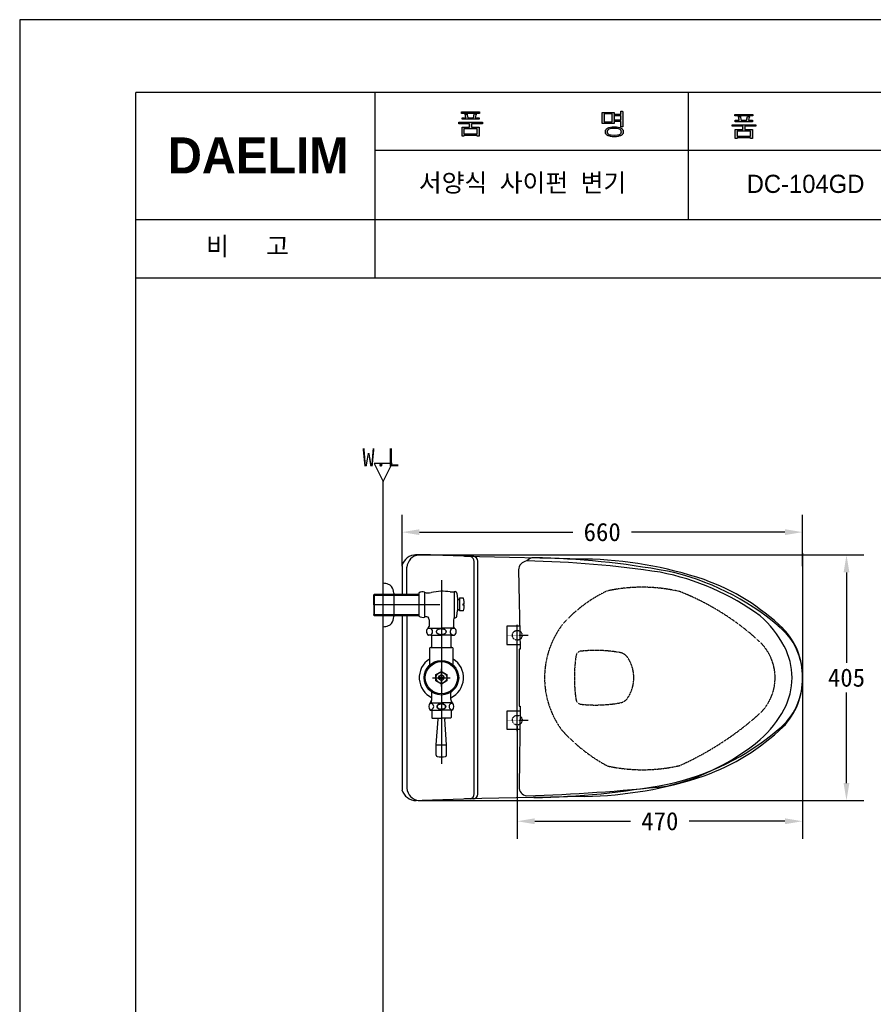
# Model space of a CAD drawing. Extents: x 66176 to 68602, y 58088 to 61519.
# Tile 6 of 8: x 66176 to 67584, y 59895 to 61519. Entities that reach past the tile are written whole.
import ezdxf
from ezdxf.lldxf.tags import DXFTag

# ---------------------------------------------------------------- set-up
doc = ezdxf.new("R2010")
doc.units = 0
doc.header["$MEASUREMENT"] = 0
doc.linetypes.add('DASHDOT', pattern=[1, 0.5, -0.25, 0, -0.25])
doc.linetypes.add('DASHED', pattern=[0.75, 0.5, -0.25])
doc.layers.get('Defpoints').update_dxf_attribs({"linetype": 'CONTINUOUS'})
for name, color, linetype in [('001', 7, 'CONTINUOUS'), ('002', 7, 'CONTINUOUS'), ('BU', 7, 'CONTINUOUS'), ('CENTER', 1, 'CONTINUOUS'), ('D', 2, 'CONTINUOUS'), ('Dim', 4, 'CONTINUOUS'), ('DIM2', 7, 'CONTINUOUS'), ('LINE', 7, 'CONTINUOUS'), ('LINE @ 1 VP1', 7, 'CONTINUOUS'), ('LINE @ 1 VPModel', 7, 'CONTINUOUS'), ('POINT', 3, 'CONTINUOUS'), ('YA', 7, 'CONTINUOUS')]:
    doc.layers.add(name, color=color, linetype=linetype)
doc.layers.add('DWG', color=7, linetype='CONTINUOUS', lineweight=25)
doc.styles.add('h', font='txt', dxfattribs={"height": 30})
doc.styles.get("Standard").update_dxf_attribs({"font": 'txt.shx', "bigfont": 'ghs.shx'})
tags = doc.linetypes.add('Amconstr', pattern=[9999, 9999, 0]).pattern_tags.tags
tags[6:7] = [DXFTag(74, 4), DXFTag(75, 0), DXFTag(340, '0'), DXFTag(46, 1.0), DXFTag(50, 0.0), DXFTag(44, 0.0), DXFTag(45, 0.0)]
tags[4:5] = [DXFTag(74, 4), DXFTag(75, 0), DXFTag(340, '0'), DXFTag(46, 1.0), DXFTag(50, 0.0), DXFTag(44, 0.0), DXFTag(45, 0.0)]
doc.dimstyles.get("Standard").update_dxf_attribs({"dimtxt": 0.18, "dimasz": 0.18, "dimexe": 0.18, "dimexo": 0.0625, "dimgap": 0.09, "dimtad": 0, "dimtih": 1, "dimtoh": 1, "dimdec": 4, "dimzin": 0, "dimdsep": 46, "dimtxsty": 'Standard', "dimcen": 0.09, "dimadec": 0, "dimazin": 0, "dimtfac": 1, "dimtdec": 4, "dimtofl": 0, "dimtmove": 0, "dimatfit": 0, "dimfxl": 0, "dimtolj": 1, "dimtzin": 0, "dimarcsym": 0})

# ---------------------------------------------------------------- blocks, each defined once
blk = doc.blocks.new('*D3')
at = {"layer": 'Defpoints', "color": 0}
for p in [(66823.1, 60636.3), (66823.5, 60231.4), (67539.3, 60231.4)]:
    blk.add_point(p, dxfattribs=at)
at = {"layer": 'Dim', "color": 0, "lineweight": -2}
for p, q in [((66833.1, 60636.3), (67568.1, 60636.3)), ((67539.3, 60607.5), (67539.3, 60458.4)), ((67539.3, 60260.2), (67539.3, 60409.2)), ((66833.5, 60231.4), (67568.1, 60231.4))]:
    blk.add_line(p, q, dxfattribs=at)
at = {"layer": 'Dim', "color": 0}
for points in [[(67534.5, 60607.5), (67544.1, 60607.5), (67539.3, 60636.3)], [(67534.5, 60260.2), (67544.1, 60260.2), (67539.3, 60231.4)]]:
    blk.add_solid(points, dxfattribs=at)
at = {"layer": 'Dim', "color": 0, "insert": (67539.3, 60433.8), "char_height": 30, "attachment_point": 5, "style": 'h'}
blk.add_mtext('\\A1;405', dxfattribs=at)
blk = doc.blocks.new('*D5')
at = {"layer": 'Defpoints', "color": 0}
for p in [(67466.6, 60379.7), (66996.6, 60363.8), (67466.6, 60197.2)]:
    blk.add_point(p, dxfattribs=at)
at = {"layer": 'Dim', "color": 0, "lineweight": -2}
for p, q in [((67466.6, 60369.7), (67466.6, 60168.4)), ((66996.6, 60353.8), (66996.6, 60168.4)), ((67025.4, 60197.2), (67183.4, 60197.2)), ((67437.8, 60197.2), (67279.8, 60197.2))]:
    blk.add_line(p, q, dxfattribs=at)
at = {"layer": 'Dim', "color": 0}
for points in [[(67025.4, 60202), (67025.4, 60192.4), (66996.6, 60197.2)], [(67437.8, 60202), (67437.8, 60192.4), (67466.6, 60197.2)]]:
    blk.add_solid(points, dxfattribs=at)
at = {"layer": 'Dim', "color": 0, "insert": (67231.6, 60197.2), "char_height": 30, "attachment_point": 5, "style": 'h'}
blk.add_mtext('\\A1;470', dxfattribs=at)
blk = doc.blocks.new('*D8')
at = {"layer": 'Defpoints', "color": 0}
for p in [(67466.6, 60673.8), (66806.6, 60607.8), (67466.6, 60607.8)]:
    blk.add_point(p, dxfattribs=at)
at = {"layer": 'Dim', "color": 0, "lineweight": -2}
for p, q in [((66806.6, 60617.8), (66806.6, 60702.6)), ((67466.6, 60617.8), (67466.6, 60702.6)), ((66835.4, 60673.8), (67088.4, 60673.8)), ((67437.8, 60673.8), (67184.8, 60673.8))]:
    blk.add_line(p, q, dxfattribs=at)
at = {"layer": 'Dim', "color": 0}
for points in [[(66835.4, 60678.6), (66835.4, 60669), (66806.6, 60673.8)], [(67437.8, 60678.6), (67437.8, 60669), (67466.6, 60673.8)]]:
    blk.add_solid(points, dxfattribs=at)
at = {"layer": 'Dim', "color": 0, "insert": (67136.6, 60673.8), "char_height": 30, "attachment_point": 5, "style": 'h'}
blk.add_mtext('\\A1;660', dxfattribs=at)
blk = doc.blocks.new('*U37')
at = {"layer": 'LINE @ 1 VP1', "linetype": 'Amconstr'}
h = blk.add_hatch(color=256, dxfattribs=at)
h.dxf.hatch_style = 1
h.paths.add_polyline_path([(67362.5, 61352.7), (67356, 61352.7), (67356, 61350.3), (67384.3, 61350.3), (67384.3, 61352.7), (67377.7, 61352.7), (67378.9, 61357.1), (67379, 61357.5), (67379.6, 61358.2), (67379.6, 61358.3), (67379.7, 61358.3), (67379.7, 61358.4), (67379.7, 61358.4), (67379.7, 61358.4), (67379.7, 61358.4), (67379.7, 61358.5), (67379.7, 61358.5), (67379.7, 61358.5), (67379.7, 61358.5), (67379.6, 61358.5), (67379.6, 61358.6), (67379.4, 61358.6), (67378.7, 61358.8), (67376.2, 61359.2), (67374.7, 61352.7), (67365.6, 61352.7), (67364.3, 61357.6), (67364.5, 61358.1), (67364.7, 61358.4), (67364.7, 61358.5), (67364.7, 61358.6), (67364.7, 61358.6), (67364.7, 61358.6), (67364.7, 61358.7), (67364.7, 61358.7), (67364.7, 61358.7), (67364.7, 61358.7), (67364.7, 61358.8), (67364.7, 61358.8), (67364.6, 61358.8), (67364.6, 61358.8), (67364.5, 61358.8), (67364.2, 61358.9), (67363.3, 61358.9), (67361.2, 61358.9)])
h.paths.add_polyline_path([(67350.6, 61345.3), (67350.6, 61342.8), (67368.6, 61342.8), (67368.6, 61337.3), (67356, 61337.3), (67356, 61322.5), (67359.2, 61322.5), (67359.2, 61323.8), (67381.2, 61323.8), (67381.2, 61322.5), (67384.3, 61322.5), (67384.3, 61337.3), (67371.7, 61337.3), (67371.7, 61342.8), (67389.7, 61342.8), (67389.7, 61345.3)])
h.paths.add_polyline_path([(67381.2, 61334.7), (67381.2, 61326.4), (67359.2, 61326.4), (67359.2, 61334.7)], flags=16)
at = {"layer": 'LINE @ 1 VPModel', "linetype": 'Amconstr'}
h = blk.add_hatch(color=256, dxfattribs=at)
h.dxf.hatch_style = 1
h.paths.add_polyline_path([(67362.5, 61352.7), (67356, 61352.7), (67356, 61350.3), (67384.3, 61350.3), (67384.3, 61352.7), (67377.7, 61352.7), (67378.9, 61357.1), (67379, 61357.5), (67379.6, 61358.2), (67379.6, 61358.3), (67379.7, 61358.3), (67379.7, 61358.4), (67379.7, 61358.4), (67379.7, 61358.4), (67379.7, 61358.4), (67379.7, 61358.5), (67379.7, 61358.5), (67379.7, 61358.5), (67379.7, 61358.5), (67379.6, 61358.5), (67379.6, 61358.6), (67379.4, 61358.6), (67378.7, 61358.8), (67376.2, 61359.2), (67374.7, 61352.7), (67365.6, 61352.7), (67364.3, 61357.6), (67364.5, 61358.1), (67364.7, 61358.4), (67364.7, 61358.5), (67364.7, 61358.6), (67364.7, 61358.6), (67364.7, 61358.6), (67364.7, 61358.7), (67364.7, 61358.7), (67364.7, 61358.7), (67364.7, 61358.7), (67364.7, 61358.8), (67364.7, 61358.8), (67364.6, 61358.8), (67364.6, 61358.8), (67364.5, 61358.8), (67364.2, 61358.9), (67363.3, 61358.9), (67361.2, 61358.9)])
h.paths.add_polyline_path([(67350.6, 61345.3), (67350.6, 61342.8), (67368.6, 61342.8), (67368.6, 61337.3), (67356, 61337.3), (67356, 61322.5), (67359.2, 61322.5), (67359.2, 61323.8), (67381.2, 61323.8), (67381.2, 61322.5), (67384.3, 61322.5), (67384.3, 61337.3), (67371.7, 61337.3), (67371.7, 61342.8), (67389.7, 61342.8), (67389.7, 61345.3)])
h.paths.add_polyline_path([(67381.2, 61334.7), (67381.2, 61326.4), (67359.2, 61326.4), (67359.2, 61334.7)], flags=16)
blk = doc.blocks.new('*U38')
at = {"layer": 'LINE @ 1 VP1', "linetype": 'Amconstr'}
h = blk.add_hatch(color=256, dxfattribs=at)
h.dxf.hatch_style = 1
h.paths.add_polyline_path([(67385, 61362.5), (67355.4, 61362.5), (67355.4, 61360.1), (67385, 61360.1)])
at = {"layer": 'LINE @ 1 VPModel', "linetype": 'Amconstr'}
h = blk.add_hatch(color=256, dxfattribs=at)
h.dxf.hatch_style = 1
h.paths.add_polyline_path([(67385, 61362.5), (67355.4, 61362.5), (67355.4, 61360.1), (67385, 61360.1)])

msp = doc.modelspace()

# ---------------------------------------------------------------- hatches: boundary and pattern name
at = {"layer": 'YA'}
h = msp.add_hatch(color=256, dxfattribs=at)
h.paths.add_polyline_path([(67167.5, 61362.7), (67167.5, 61367.6), (67169.9, 61367.6), (67170.3, 61367.5), (67170.6, 61367.5), (67170.7, 61367.5), (67170.8, 61367.5), (67170.8, 61367.4), (67170.9, 61367.4), (67170.9, 61367.4), (67170.9, 61367.4), (67170.9, 61367.4), (67170.9, 61367.4), (67170.9, 61367.3), (67170.9, 61367.3), (67170.9, 61367.3), (67171, 61367.3), (67171, 61367.3), (67170.9, 61367.3), (67170.9, 61367.2), (67170.9, 61367), (67170.8, 61366.9), (67170.6, 61366.5), (67170.6, 61366.2), (67170.6, 61341.8), (67167.5, 61341.8), (67167.5, 61350.9), (67157.6, 61350.9), (67157.6, 61353.4), (67167.5, 61353.4), (67167.5, 61360.1), (67157.6, 61360.1), (67157.6, 61362.7)])
h.paths.add_polyline_path([(67147.7, 61337.9), (67147.1, 61337.5), (67146.5, 61337.1), (67146, 61336.6), (67145.6, 61336.1), (67145.3, 61335.6), (67145.1, 61335), (67144.9, 61334.3), (67144.9, 61333.6), (67144.9, 61333), (67145.1, 61332.4), (67145.3, 61331.8), (67145.6, 61331.2), (67146, 61330.8), (67146.5, 61330.3), (67147.1, 61329.9), (67147.7, 61329.5), (67149.4, 61328.9), (67151.4, 61328.5), (67156.6, 61328.1), (67161.7, 61328.5), (67163.8, 61328.9), (67165.4, 61329.5), (67166.1, 61329.9), (67166.7, 61330.3), (67167.2, 61330.8), (67167.6, 61331.2), (67167.9, 61331.8), (67168.1, 61332.4), (67168.3, 61333), (67168.3, 61333.6), (67168.3, 61334.3), (67168.1, 61335), (67167.9, 61335.6), (67167.6, 61336.1), (67167.2, 61336.6), (67166.7, 61337.1), (67166.1, 61337.5), (67165.4, 61337.9), (67163.8, 61338.5), (67161.7, 61339), (67156.6, 61339.3), (67151.4, 61339), (67149.4, 61338.5)], flags=16)
h.paths.add_polyline_path([(67167.7, 61339.5), (67168.6, 61339), (67169.3, 61338.4), (67170, 61337.7), (67170.5, 61337), (67170.9, 61336.2), (67171.2, 61335.4), (67171.3, 61334.5), (67171.4, 61333.6), (67171.3, 61332.7), (67171.2, 61331.9), (67170.9, 61331.1), (67170.5, 61330.4), (67170, 61329.7), (67169.3, 61329), (67168.6, 61328.4), (67167.7, 61327.9), (67166.7, 61327.3), (67165.6, 61326.9), (67163, 61326.1), (67160, 61325.7), (67156.6, 61325.6), (67153.2, 61325.7), (67150.2, 61326.1), (67147.6, 61326.9), (67146.4, 61327.3), (67145.4, 61327.9), (67144.6, 61328.4), (67143.8, 61329), (67143.2, 61329.7), (67142.7, 61330.4), (67142.3, 61331.1), (67142, 61331.9), (67141.9, 61332.7), (67141.8, 61333.6), (67141.9, 61334.5), (67142, 61335.4), (67142.3, 61336.2), (67142.7, 61337), (67143.2, 61337.7), (67143.8, 61338.4), (67144.6, 61339), (67145.4, 61339.5), (67146.4, 61340.1), (67147.6, 61340.6), (67150.2, 61341.3), (67153.2, 61341.7), (67156.6, 61341.9), (67160, 61341.7), (67163, 61341.3), (67165.6, 61340.6), (67166.7, 61340.1)])
h.paths.add_polyline_path([(67139.9, 61363.2), (67139.9, 61350.1), (67153, 61350.1), (67153, 61363.2)], flags=16)
h.paths.add_polyline_path([(67156.1, 61365.8), (67156.1, 61347.5), (67136.8, 61347.5), (67136.8, 61365.8)])
h.paths.add_polyline_path([(66908.6, 61338.8), (66908.6, 61330.5), (66930.7, 61330.5), (66930.7, 61338.8)], flags=16)
h.paths.add_polyline_path([(66914.1, 61362.9), (66914.1, 61362.8), (66914.1, 61362.8), (66914.1, 61362.8), (66914.1, 61362.8), (66914.2, 61362.8), (66914.2, 61362.7), (66914.2, 61362.7), (66914.1, 61362.7), (66914.1, 61362.6), (66914.1, 61362.5), (66914, 61362.4), (66913.9, 61362), (66913.8, 61361.8), (66913.8, 61361.7), (66913.8, 61361.6), (66913.8, 61361.5), (66915, 61356.8), (66924.2, 61356.8), (66925.7, 61363.3), (66928.1, 61362.9), (66928.8, 61362.7), (66929, 61362.7), (66929.1, 61362.6), (66929.1, 61362.6), (66929.1, 61362.6), (66929.1, 61362.6), (66929.1, 61362.5), (66929.1, 61362.5), (66929.1, 61362.5), (66929.1, 61362.5), (66929.1, 61362.5), (66929.1, 61362.4), (66929.1, 61362.3), (66929, 61362.3), (66928.9, 61362.1), (66928.6, 61361.8), (66928.5, 61361.6), (66928.4, 61361.5), (66928.4, 61361.3), (66928.3, 61361.2), (66927.1, 61356.8), (66933.7, 61356.8), (66933.7, 61354.4), (66905.5, 61354.4), (66905.5, 61356.8), (66912, 61356.8), (66910.6, 61363), (66912.8, 61363), (66913.7, 61363), (66913.9, 61362.9), (66914, 61362.9), (66914.1, 61362.9)])
h.paths.add_polyline_path([(66934.4, 61366.5), (66934.4, 61364.2), (66904.8, 61364.2), (66904.8, 61366.5)])
h.paths.add_polyline_path([(66939.1, 61346.9), (66921.2, 61346.9), (66921.2, 61341.4), (66933.8, 61341.4), (66933.8, 61326.6), (66930.7, 61326.6), (66930.7, 61327.9), (66908.6, 61327.9), (66908.6, 61326.6), (66905.5, 61326.6), (66905.5, 61341.4), (66918.1, 61341.4), (66918.1, 61346.9), (66900.1, 61346.9), (66900.1, 61349.4), (66939.1, 61349.4)])

# ---------------------------------------------------------------- linework, layer by layer
at = {"layer": '001', "color": 7}
for p, q in [((66924.9, 60633.5), (66840, 60636.3)), ((67108.1, 60629.4), (66909.8, 60633.5)), ((66806.6, 60618.8), (66806.6, 60571.6)), ((66806.6, 60535.8), (66806.6, 60248.8)), ((67108.1, 60238.2), (66909.8, 60234.2)), ((66924.9, 60234.2), (66840, 60231.3))]:
    msp.add_line(p, q, dxfattribs=at)
for centre, radius, start, end in [((66830.1, 60611.8), 24.6, 90.6307, 163.2814), ((67097.2, 59981.1), 648.4, 71.3623, 89.0379), ((67184, 60255.5), 360.7, 45.9753, 70.4947), ((67356.7, 60437.4), 109.9, 358.1629, 44.8596), ((67356.7, 60430.3), 109.9, 315.1404, 1.8371), ((67184, 60612.1), 360.7, 289.5053, 314.0247), ((67097.2, 60886.5), 648.4, 270.9621, 288.6377), ((66830.1, 60255.9), 24.6, 196.7533, 269.8038)]:
    msp.add_arc(centre, radius, start, end, dxfattribs=at)
at = {"layer": '002', "color": 7}
for p, q in [((66790.5, 60787.2), (66760.5, 60787.2)), ((66760.5, 60787.2), (66775.5, 60757.2)), ((66775.5, 60757.2), (66790.5, 60787.2)), ((66775.5, 59045.8), (66775.5, 60757.2)), ((66925.7, 60242.3), (66925.7, 60625.3)), ((66931.7, 60241.8), (66931.7, 60625.9)), ((66814.7, 60571.6), (66814.7, 60615.8)), ((66814.7, 60535.8), (66814.7, 60251.8))]:
    msp.add_line(p, q, dxfattribs=at)
for centre, radius, start, end in [((66836.8, 60614.3), 22.2, 97.0964, 176.1367), ((66916.6, 60624.9), 9.11, 2.8313, 74.6127), ((66923.6, 60625.4), 8.12, 3.5198, 88.2901), ((66836.8, 60253.3), 22.2, 183.8633, 262.9036), ((66916.6, 60242.8), 9.11, 285.3873, 357.1687), ((66923.6, 60242.3), 8.12, 271.7099, 356.4802)]:
    msp.add_arc(centre, radius, start, end, dxfattribs=at)
at = {"layer": 'BU', "color": 7}
for p, q in [((66998.8, 60611.4), (67001.6, 60480.8)), ((66834.5, 60573.3), (66834.5, 60554.3)), ((66843.9, 60574.7), (66843.9, 60533.9)), ((66886, 60575.3), (66892.5, 60575.3)), ((66892.5, 60575.8), (66894.2, 60575.8)), ((66892.5, 60575.8), (66892.5, 60533.3)), ((66897.2, 60573.1), (66898.2, 60564)), ((66898.2, 60564), (66898.2, 60544.7)), ((66901.2, 60564.7), (66900.6, 60563.6)), ((66908.2, 60564.7), (66901.2, 60564.7)), ((66901.2, 60564.7), (66901.2, 60543.9)), ((66834.5, 60554.3), (66834.5, 60535.3)), ((66897.2, 60535.5), (66898.2, 60544.7)), ((66901.2, 60543.9), (66900.6, 60545.1)), ((66908.2, 60543.9), (66901.2, 60543.9)), ((66907, 60555.1), (66907, 60553.6)), ((66909, 60555.1), (66907, 60555.1)), ((66909, 60553.6), (66907, 60553.6)), ((66845, 60534.3), (66843.9, 60533.9)), ((66851.5, 60529.5), (66851.5, 60518.4)), ((66891.5, 60529.2), (66891.5, 60523.3)), ((66892.2, 60532.8), (66894.2, 60532.8)), ((66850.5, 60515.7), (66849.6, 60515.7)), ((66849.9, 60515.7), (66851.5, 60518.4)), ((66850.5, 60515.7), (66851.4, 60515.7)), ((66850.5, 60515.7), (66871.5, 60515.7)), ((66892.5, 60515.7), (66871.5, 60515.7)), ((66891.5, 60523.3), (66891.5, 60518.4)), ((66893, 60515.7), (66891.5, 60518.4)), ((66892.5, 60515.7), (66893.3, 60515.7)), ((66979.6, 60518.8), (66979.6, 60488.8)), ((67000.8, 60518.8), (66979.6, 60518.8)), ((66854.2, 60504), (66850, 60504)), ((66854.2, 60504), (66850, 60504)), ((66854.2, 60504), (66871.5, 60504)), ((66854.2, 60504), (66855.5, 60504)), ((66855.5, 60483.8), (66855.5, 60504)), ((66888.7, 60504), (66871.5, 60504)), ((66887.5, 60483.8), (66887.5, 60504)), ((66887.5, 60483.8), (66887.5, 60504)), ((66888.7, 60504), (66893, 60504)), ((66852, 60481.8), (66852, 60454.6)), ((66854, 60483.8), (66855.5, 60483.8)), ((66855.5, 60483.8), (66889, 60483.8)), ((66889, 60483.8), (66887.5, 60483.8)), ((66891, 60454.6), (66891, 60481.8)), ((66979.6, 60488.8), (67001.4, 60488.8)), ((66999.6, 60480.8), (66999.6, 60433.8)), ((67001.6, 60480.8), (66999.6, 60480.8)), ((66862.4, 60439), (66871.5, 60444.2)), ((66862.4, 60428.6), (66862.4, 60439)), ((66867.1, 60434.6), (66875.8, 60434.6)), ((66867.1, 60433), (66875.8, 60433)), ((66871.5, 60444.2), (66880.5, 60439)), ((66880.5, 60439), (66880.5, 60428.6)), ((66999.6, 60433.8), (66999.6, 60386.8)), ((66871.5, 60423.4), (66862.4, 60428.6)), ((66880.5, 60428.6), (66871.5, 60423.4)), ((66856, 60398.1), (66856, 60409.9)), ((66887, 60398.1), (66887, 60409.9)), ((66853, 60392.3), (66871.5, 60392.3)), ((66854, 60393.8), (66855.5, 60396.6)), ((66854, 60392.3), (66854, 60393.8)), ((66855, 60393.8), (66854, 60393.8)), ((66855, 60392.3), (66855, 60395.6)), ((66889.9, 60392.3), (66871.5, 60392.3)), ((66889, 60393.8), (66887.4, 60396.6)), ((66888, 60392.3), (66888, 60395.6)), ((66888, 60393.8), (66889, 60393.8)), ((66889, 60392.3), (66889, 60393.8)), ((67001.6, 60386.8), (66999.6, 60253.7)), ((66999.6, 60386.8), (67001.6, 60386.8)), ((66853, 60380.3), (66871.5, 60380.3)), ((66855.5, 60379.3), (66855.5, 60368.3)), ((66856.5, 60367.3), (66860.7, 60367.3)), ((66860.7, 60367.3), (66871.5, 60367.3)), ((66863, 60323.4), (66866, 60365.6)), ((66889.9, 60380.3), (66871.5, 60380.3)), ((66886.5, 60367.3), (66871.5, 60367.3)), ((66880, 60323.4), (66877, 60365.6)), ((66887.5, 60379.3), (66887.5, 60368.3)), ((66979.6, 60378.8), (66979.6, 60348.8)), ((67001.5, 60378.8), (66979.6, 60378.8)), ((66979.6, 60348.8), (67001, 60348.8)), ((66863, 60323.4), (66880, 60323.4)), ((66863, 60306), (66863, 60323.4)), ((66880, 60306), (66880, 60323.4))]:
    msp.add_line(p, q, dxfattribs=at)
for radius in [28.5, 26.5, 9, 4.4]:
    msp.add_circle((66871.5, 60433.8), radius, dxfattribs=at)
for centre, radius, start, end in [((67013.8, 60611.4), 15, 97.6313, 180), ((66979.3, 58926.6), 1700, 81.4419, 88.9033), ((67023.8, 60616.5), 15, 88.4964, 139.4017), ((67001.5, 59299.6), 1332.1, 79.5043, 89.0246), ((67156.7, 60202.5), 416.2, 49.5248, 77.87), ((67155.5, 60206.9), 408, 53.709, 79.1594), ((66873.5, 60497.3), 79, 80.8739, 103.5868), ((66840.5, 60565.4), 10, 69.9279, 127.05), ((66850.4, 60592.6), 19, 249.9279, 283.5868), ((66894.2, 60572.8), 3, 5.8234, 90), ((66899.5, 60564.1), 1.3, 185.8232, 334.4413), ((66839, 60554.3), 70, 4.4244, 8.5378), ((66899.5, 60544.5), 1.3, 25.5587, 174.1768), ((66839, 60554.3), 70, 351.4622, 355.5756), ((66839, 60554.3), 70, 0.6139, 4.4244), ((66839, 60554.3), 70, 355.5756, 359.3861), ((66840.5, 60543.3), 10, 232.95, 290.0721), ((66846.5, 60529.5), 5, 0, 106.5076), ((66900.5, 60529.2), 9, 152.734, 180), ((66894.2, 60535.8), 3, 270, 354.1766), ((67277.8, 60400.9), 180, 28.1029, 48.544), ((66854.5, 60510), 7.5, 129.9055, 233.1301), ((66851.5, 60509.6), 5.44, 244.1576, 118.8551), ((66891.4, 60509.6), 5.44, 61.1449, 295.8424), ((66888.5, 60510), 7.5, 306.8699, 50.0945), ((67363, 60437.4), 103.6, 358.0058, 51.9535), ((66854, 60481.8), 2, 90, 180), ((66889, 60481.8), 2, 0, 90), ((67339.6, 60433.8), 110, 360, 28.1029), ((66871.5, 60433.8), 36.5, 122.2928, 244.871), ((66871.5, 60433.8), 36.5, 295.129, 57.7072), ((67363, 60430.2), 103.6, 308.0465, 1.9942), ((67339.6, 60433.8), 110, 331.8971, 360), ((66853, 60398.1), 3, 330, 360), ((66890, 60398.1), 3, 180, 210), ((66859.7, 60386.3), 9, 138.1897, 221.8103), ((66853.6, 60386.3), 5.22, 261.2455, 102.9421), ((66889.3, 60386.3), 5.22, 77.0579, 278.7545), ((66883.2, 60386.3), 9, 318.1897, 41.8103), ((67277.8, 60466.8), 180, 311.456, 331.8971), ((66854.5, 60379.3), 1, 0, 90), ((66856.5, 60368.3), 1, 180, 270), ((66862, 60365.8), 4, 356.3211, 22.0243), ((66881, 60365.8), 4, 157.9757, 183.6789), ((66886.5, 60368.3), 1, 270, 0), ((66888.5, 60379.3), 1, 90, 180), ((67156.7, 60665.2), 416.2, 282.13, 310.4752), ((67156.5, 60620.5), 375.7, 283.323, 309.8112), ((66865, 60306), 2, 180, 259.1799), ((66871.5, 60340), 36.6, 259.1799, 280.8201), ((66878, 60306), 2, 280.8201, 360), ((67014.6, 60253.7), 15, 180, 259.9312), ((66905.2, 63460.5), 3223.3, 271.8992, 276.0174), ((67001.5, 61568.1), 1332.1, 270.9754, 280.4957)]:
    msp.add_arc(centre, radius, start, end, dxfattribs=at)
for points in [[(66871.3, 60514.3), (66863, 60514.3), (66863, 60509.7)], [(66879.7, 60509.7), (66879.7, 60514.3), (66871.3, 60514.3)], [(66863, 60509.7), (66863, 60505.2), (66871.3, 60505.2)], [(66871.3, 60505.2), (66879.7, 60505.2), (66879.7, 60509.7)], [(66871.4, 60390.8), (66864.3, 60390.8), (66864.3, 60386.2)], [(66864.3, 60386.2), (66864.3, 60381.6), (66871.4, 60381.6)], [(66864.4, 60386.2), (66864.4, 60390.8), (66871.5, 60390.8)], [(66871.5, 60381.6), (66864.4, 60381.6), (66864.4, 60386.2)], [(66878.5, 60386.2), (66878.5, 60390.8), (66871.4, 60390.8)], [(66871.4, 60381.6), (66878.5, 60381.6), (66878.5, 60386.2)], [(66871.5, 60390.8), (66878.6, 60390.8), (66878.6, 60386.2)], [(66878.6, 60386.2), (66878.6, 60381.6), (66871.5, 60381.6)]]:
    msp.add_rational_spline(points, [1, 0.707106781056, 1], degree=2, dxfattribs=at)
at = {"layer": 'CENTER', "color": 0, "linetype": 'DASHDOT'}
for p, q in [((66871.5, 60594.7), (66871.5, 60291.8)), ((66996.6, 60345.8), (66996.6, 60521.8)), ((66978.6, 60503.8), (67014.6, 60503.8)), ((66978.6, 60363.8), (67014.6, 60363.8))]:
    msp.add_line(p, q, dxfattribs=at)
at = {"layer": 'D', "color": 0, "linetype": 'ByBlock', "lineweight": 30}
for p, q in [((66775.5, 60569.1), (66760.1, 60569.1)), ((66834.5, 60569.1), (66761.5, 60569.1)), ((66760.1, 60538.3), (66775.5, 60538.3)), ((66761.5, 60538.3), (66834.5, 60538.3))]:
    msp.add_line(p, q, dxfattribs=at)
at = {"layer": 'Dim', "color": 0}
for p, q in [((66853.7, 60636.3), (66829.1, 60636.3)), ((67466.6, 60639.2), (67466.6, 60178.2)), ((67466.6, 60639.2), (67466.6, 60229.2)), ((66761.4, 60554.3), (66869.1, 60554.3)), ((66871.5, 60419.4), (66871.5, 60448.2)), ((66857.1, 60433.8), (66885.9, 60433.8))]:
    msp.add_line(p, q, dxfattribs=at)
at = {"layer": 'DWG', "color": 0, "linetype": 'ByBlock', "lineweight": 30}
for p, q in [((66760.1, 60570.3), (66761.4, 60571.6)), ((66760.1, 60553.7), (66760.1, 60570.3)), ((66760.1, 60553.7), (66760.1, 60570.3)), ((66760.1, 60553.7), (66760.1, 60570.3)), ((66760.1, 60570.3), (66760.1, 60569.1)), ((66760.1, 60569.1), (66760.1, 60538.3)), ((66761.4, 60571.6), (66775.5, 60571.6)), ((66761.4, 60571.6), (66834.5, 60571.6)), ((66761.4, 60537.1), (66761.4, 60571.6)), ((66793, 60573.4), (66793.1, 60534.5)), ((66834.5, 60570.3), (66832.3, 60571.6)), ((66834.5, 60570.3), (66834.5, 60571.6)), ((66760.1, 60537.1), (66760.1, 60538.3)), ((66760.1, 60538.3), (66760.1, 60537.1)), ((66760.1, 60537.1), (66761.4, 60535.8)), ((66761.4, 60535.8), (66761.4, 60537.1)), ((66775.5, 60535.8), (66761.4, 60535.8)), ((66834.5, 60535.8), (66761.5, 60535.8)), ((66834.5, 60537.1), (66832.3, 60535.8)), ((66834.5, 60537.1), (66834.5, 60535.8))]:
    msp.add_line(p, q, dxfattribs=at)
for centre, radius, start, end in [((66773.8, 60556.5), 33, 70.9929, 87.134), ((66780.6, 60577.5), 11, 37.1965, 68.8073), ((66771, 60571.9), 22, 3.9802, 33.7923), ((66771, 60535.5), 22, 326.2077, 357.4359), ((66773.8, 60550.9), 33, 272.866, 289.0071), ((66780.6, 60529.9), 11, 291.1927, 322.8035)]:
    msp.add_arc(centre, radius, start, end, dxfattribs=at)
at = {"layer": 'POINT', "color": 0, "linetype": 'DASHED'}
for centre in [(66996.6, 60503.8), (66996.6, 60363.8)]:
    msp.add_circle(centre, 8, dxfattribs=at)
for centre, radius, start, end in [((67241.3, 60372.2), 226.3, 115.3002, 139.1267), ((67202.4, 60310.1), 272.9, 76.9742, 102.2437), ((67109.8, 60183.2), 422, 46.8702, 68.5713), ((67186.6, 60433.8), 145, 143.411, 216.589), ((67339.6, 60433.8), 82, 0, 44.3131), ((67330.7, 60433.8), 240, 171.347, 180), ((67102.4, 60468.6), 9, 96.0876, 171.347), ((67125.8, 60248.8), 230, 79.9998, 96.0876), ((67162.3, 60455.6), 20, 33.0409, 79.9998), ((67128.7, 60433.8), 60, 0, 33.0409), ((67330.7, 60433.8), 240, 180, 188.653), ((67128.7, 60433.8), 60, 326.9591, 0), ((67339.6, 60433.8), 82, 315.6869, 0), ((67102.4, 60399.1), 9, 188.653, 263.9124), ((67162.3, 60412), 20, 280.0002, 326.9591), ((67125.8, 60618.8), 230, 263.9124, 280.0002), ((67054.9, 60755.3), 511.2, 294.2384, 312.1988), ((67277.4, 60533.7), 278.7, 221.954, 241.7162), ((67203.2, 60555), 272.9, 257.7563, 283.0258)]:
    msp.add_arc(centre, radius, start, end, dxfattribs=at)
at = {"layer": 'YA', "color": 7}
for p, q in [((68443.7, 61398.7), (66367.7, 61398.7)), ((66367.7, 60328.5), (66367.7, 61398.7)), ((66762.2, 61092.7), (66762.2, 61398.7)), ((67279.1, 61188.4), (67279.1, 61398.4)), ((68443.7, 61302.7), (66762.2, 61302.7)), ((68443.7, 61188.7), (66367.7, 61188.7)), ((68443.7, 61092.7), (66367.7, 61092.7)), ((68443.7, 61092.7), (66367.7, 61092.7)), ((66367.7, 58230.7), (66367.7, 60328.5))]:
    msp.add_line(p, q, dxfattribs=at)
at = {"layer": 'YA', "color": 0}
msp.add_lwpolyline([(66176.4, 58088.2), (68601.9, 58088.2), (68601.9, 61518.6), (66176.4, 61518.6)], close=True, dxfattribs=at)
at = {"layer": 'YA', "color": 7}
for points in [[(66934.4, 61366.5), (66934.4, 61364.2), (66904.8, 61364.2), (66904.8, 61366.5), (66934.4, 61366.5)], [(66914.1, 61362.9), (66914.1, 61362.8), (66914.1, 61362.8), (66914.1, 61362.8), (66914.1, 61362.8), (66914.2, 61362.8), (66914.2, 61362.7), (66914.2, 61362.7), (66914.1, 61362.7), (66914.1, 61362.6), (66914.1, 61362.5), (66914, 61362.4), (66913.9, 61362), (66913.8, 61361.8), (66913.8, 61361.7), (66913.8, 61361.6), (66913.8, 61361.5), (66915, 61356.8), (66924.2, 61356.8), (66925.7, 61363.3), (66928.1, 61362.9), (66928.8, 61362.7), (66929, 61362.7), (66929.1, 61362.6), (66929.1, 61362.6), (66929.1, 61362.6), (66929.1, 61362.6), (66929.1, 61362.5), (66929.1, 61362.5), (66929.1, 61362.5), (66929.1, 61362.5), (66929.1, 61362.5), (66929.1, 61362.4), (66929.1, 61362.3), (66929, 61362.3), (66928.9, 61362.1), (66928.6, 61361.8), (66928.5, 61361.6), (66928.4, 61361.5), (66928.4, 61361.3), (66928.3, 61361.2), (66927.1, 61356.8), (66933.7, 61356.8), (66933.7, 61354.4), (66905.5, 61354.4), (66905.5, 61356.8), (66912, 61356.8), (66910.6, 61363), (66912.8, 61363), (66913.7, 61363), (66913.9, 61362.9), (66914, 61362.9), (66914.1, 61362.9), (66914.1, 61362.9)], [(67156.1, 61365.8), (67156.1, 61347.5), (67136.8, 61347.5), (67136.8, 61365.8), (67156.1, 61365.8)], [(67139.9, 61363.2), (67139.9, 61350.1), (67153, 61350.1), (67153, 61363.2), (67139.9, 61363.2)], [(67167.5, 61362.7), (67167.5, 61367.6), (67169.9, 61367.6), (67170.3, 61367.5), (67170.6, 61367.5), (67170.7, 61367.5), (67170.8, 61367.5), (67170.8, 61367.4), (67170.9, 61367.4), (67170.9, 61367.4), (67170.9, 61367.4), (67170.9, 61367.4), (67170.9, 61367.4), (67170.9, 61367.3), (67170.9, 61367.3), (67170.9, 61367.3), (67171, 61367.3), (67171, 61367.3), (67170.9, 61367.3), (67170.9, 61367.2), (67170.9, 61367), (67170.8, 61366.9), (67170.6, 61366.5), (67170.6, 61366.2), (67170.6, 61341.8), (67167.5, 61341.8), (67167.5, 61350.9), (67157.6, 61350.9), (67157.6, 61353.4), (67167.5, 61353.4), (67167.5, 61360.1), (67157.6, 61360.1), (67157.6, 61362.7), (67167.5, 61362.7)], [(67385, 61362.5), (67385, 61360.1), (67355.4, 61360.1), (67355.4, 61362.5), (67385, 61362.5)], [(67364.7, 61358.8), (67364.7, 61358.8), (67364.7, 61358.7), (67364.7, 61358.7), (67364.7, 61358.7), (67364.7, 61358.7), (67364.7, 61358.6), (67364.7, 61358.6), (67364.7, 61358.6), (67364.7, 61358.5), (67364.7, 61358.4), (67364.6, 61358.3), (67364.4, 61357.9), (67364.4, 61357.8), (67364.4, 61357.6), (67364.4, 61357.5), (67364.4, 61357.4), (67365.6, 61352.7), (67374.7, 61352.7), (67376.2, 61359.2), (67378.7, 61358.8), (67379.4, 61358.6), (67379.6, 61358.6), (67379.6, 61358.5), (67379.7, 61358.5), (67379.7, 61358.5), (67379.7, 61358.5), (67379.7, 61358.5), (67379.7, 61358.4), (67379.7, 61358.4), (67379.7, 61358.4), (67379.7, 61358.4), (67379.7, 61358.3), (67379.6, 61358.3), (67379.6, 61358.2), (67379.5, 61358), (67379.1, 61357.7), (67379.1, 61357.5), (67379, 61357.4), (67378.9, 61357.3), (67378.9, 61357.1), (67377.7, 61352.7), (67384.3, 61352.7), (67384.3, 61350.3), (67356, 61350.3), (67356, 61352.7), (67362.5, 61352.7), (67361.2, 61358.9), (67363.3, 61358.9), (67364.2, 61358.9), (67364.5, 61358.8), (67364.6, 61358.8), (67364.6, 61358.8), (67364.7, 61358.8)], [(66939.1, 61346.9), (66921.2, 61346.9), (66921.2, 61341.4), (66933.8, 61341.4), (66933.8, 61326.6), (66930.7, 61326.6), (66930.7, 61327.9), (66908.6, 61327.9), (66908.6, 61326.6), (66905.5, 61326.6), (66905.5, 61341.4), (66918.1, 61341.4), (66918.1, 61346.9), (66900.1, 61346.9), (66900.1, 61349.4), (66939.1, 61349.4), (66939.1, 61346.9)], [(67167.7, 61339.5), (67168.6, 61339), (67169.3, 61338.4), (67170, 61337.7), (67170.5, 61337), (67170.9, 61336.2), (67171.2, 61335.4), (67171.3, 61334.5), (67171.4, 61333.6), (67171.3, 61332.7), (67171.2, 61331.9), (67170.9, 61331.1), (67170.5, 61330.4), (67170, 61329.7), (67169.3, 61329), (67168.6, 61328.4), (67167.7, 61327.9), (67166.7, 61327.3), (67165.6, 61326.9), (67163, 61326.1), (67160, 61325.7), (67156.6, 61325.6), (67153.2, 61325.7), (67150.1, 61326.1), (67147.6, 61326.9), (67146.4, 61327.3), (67145.4, 61327.9), (67144.6, 61328.4), (67143.8, 61329), (67143.2, 61329.7), (67142.7, 61330.4), (67142.3, 61331.1), (67142, 61331.9), (67141.9, 61332.7), (67141.8, 61333.6), (67141.9, 61334.5), (67142, 61335.4), (67142.3, 61336.2), (67142.7, 61337), (67143.2, 61337.7), (67143.8, 61338.4), (67144.6, 61339), (67145.4, 61339.5), (67146.4, 61340.1), (67147.6, 61340.6), (67150.1, 61341.3), (67153.2, 61341.7), (67156.6, 61341.9), (67160, 61341.7), (67163, 61341.3), (67165.6, 61340.6), (67166.7, 61340.1), (67167.7, 61339.5)], [(67147.6, 61337.9), (67146.9, 61337.5), (67146.4, 61337.1), (67145.9, 61336.6), (67145.5, 61336.1), (67145.1, 61335.6), (67144.9, 61335), (67144.8, 61334.3), (67144.7, 61333.6), (67144.8, 61333), (67144.9, 61332.4), (67145.1, 61331.8), (67145.5, 61331.2), (67145.9, 61330.8), (67146.4, 61330.3), (67146.9, 61329.9), (67147.6, 61329.5), (67149.2, 61328.9), (67151.3, 61328.5), (67156.5, 61328.1), (67161.6, 61328.5), (67163.6, 61328.9), (67165.3, 61329.5), (67166, 61329.9), (67166.6, 61330.3), (67167.1, 61330.8), (67167.5, 61331.2), (67167.8, 61331.8), (67168, 61332.4), (67168.1, 61333), (67168.2, 61333.6), (67168.1, 61334.3), (67168, 61335), (67167.8, 61335.6), (67167.5, 61336.1), (67167.1, 61336.6), (67166.6, 61337.1), (67166, 61337.5), (67165.3, 61337.9), (67163.6, 61338.5), (67161.6, 61339), (67156.5, 61339.3), (67151.3, 61339), (67149.3, 61338.5), (67147.6, 61337.9)], [(67389.7, 61342.8), (67371.7, 61342.8), (67371.7, 61337.3), (67384.3, 61337.3), (67384.3, 61322.5), (67381.2, 61322.5), (67381.2, 61323.8), (67359.2, 61323.8), (67359.2, 61322.5), (67356, 61322.5), (67356, 61337.3), (67368.6, 61337.3), (67368.6, 61342.8), (67350.6, 61342.8), (67350.6, 61345.3), (67389.7, 61345.3), (67389.7, 61342.8)], [(66908.6, 61338.8), (66908.6, 61330.5), (66930.7, 61330.5), (66930.7, 61338.8), (66908.6, 61338.8)], [(67359.2, 61334.7), (67359.2, 61326.4), (67381.2, 61326.4), (67381.2, 61334.7), (67359.2, 61334.7)]]:
    msp.add_lwpolyline(points, dxfattribs=at)

# ---------------------------------------------------------------- block references
at = {"layer": 'LINE', "color": 0}
for name in ['*U37', '*U38']:
    msp.add_blockref(name, (0, 0), dxfattribs=at)

# ---------------------------------------------------------------- texts
at = {"layer": 'Dim', "color": 0, "char_height": 30, "width": 440.819, "attachment_point": 1, "style": 'h'}
for s, insert in [('{\\fGulim|b0|i0|c129|p50;서양식} {\\fGulim|b0|i0|c129|p50;사이펀} {\\fGulim|b0|i0|c129|p50;변기}', (66834.3, 61264.8)), ('{\\fGulim|b0|i0|c129|p50;DC-104GD}', (67374.8, 61263))]:
    msp.add_mtext(s, dxfattribs=dict(at, insert=insert))
at = {"layer": 'Dim', "color": 0, "insert": (66483.7, 61160.2), "char_height": 30, "attachment_point": 1, "style": 'h'}
msp.add_mtext('{\\fGulim|b0|i0|c129|p50;비}   {\\fGulim|b0|i0|c129|p50;고}', dxfattribs=at)
at = {"layer": 'DIM2', "color": 0, "insert": (66741.2, 60781.7), "char_height": 30, "width": 123.711, "attachment_point": 7, "line_spacing_factor": 0.963855, "style": 'h'}
msp.add_mtext('W.L', dxfattribs=at)
at = {"layer": 'YA', "color": 7, "insert": (66420.5, 61324.5), "char_height": 59.437, "width": 290.871, "attachment_point": 1, "style": 'h'}
msp.add_mtext('{\\fHYGraphic-Medium|b1|i0|c129|p18;DAELIM}', dxfattribs=at)

# ---------------------------------------------------------------- dimensions: what is measured, and where the dimension line sits
at = {"layer": 'Dim', "color": 0}
dim = msp.add_linear_dim(base=(67466.6, 60673.8), p1=(66806.6, 60607.8), p2=(67466.6, 60607.8), dimstyle='Standard', override={"dimscale": 160, "dimgap": 0.06, "dimdec": 0, "dimtxsty": 'h', "dimtdec": 0, "dimatfit": 3, "dimarcsym": 1}, dxfattribs=at)
dim.commit()
dim.dimension.update_dxf_attribs({"geometry": '*D8', "text_midpoint": (67136.6, 60673.8), "dimtype": 160})
dim = msp.add_linear_dim(base=(67539.3, 60231.4), p1=(66823.1, 60636.3), p2=(66823.5, 60231.4), angle=90, dimstyle='Standard', override={"dimscale": 160, "dimgap": 0.06, "dimdec": 0, "dimtxsty": 'h', "dimatfit": 3, "dimarcsym": 1}, dxfattribs=at)
dim.commit()
dim.dimension.update_dxf_attribs({"geometry": '*D3', "text_midpoint": (67539.3, 60433.8), "dimtype": 160})
dim = msp.add_linear_dim(base=(67466.6, 60197.2), p1=(66996.6, 60363.8), p2=(67466.6, 60379.7), dimstyle='Standard', override={"dimscale": 160, "dimgap": 0.06, "dimdec": 0, "dimtxsty": 'h', "dimatfit": 3, "dimarcsym": 1}, dxfattribs=at)
dim.commit()
dim.dimension.update_dxf_attribs({"geometry": '*D5', "text_midpoint": (67231.6, 60197.2)})

doc.saveas('drawing.dxf')
